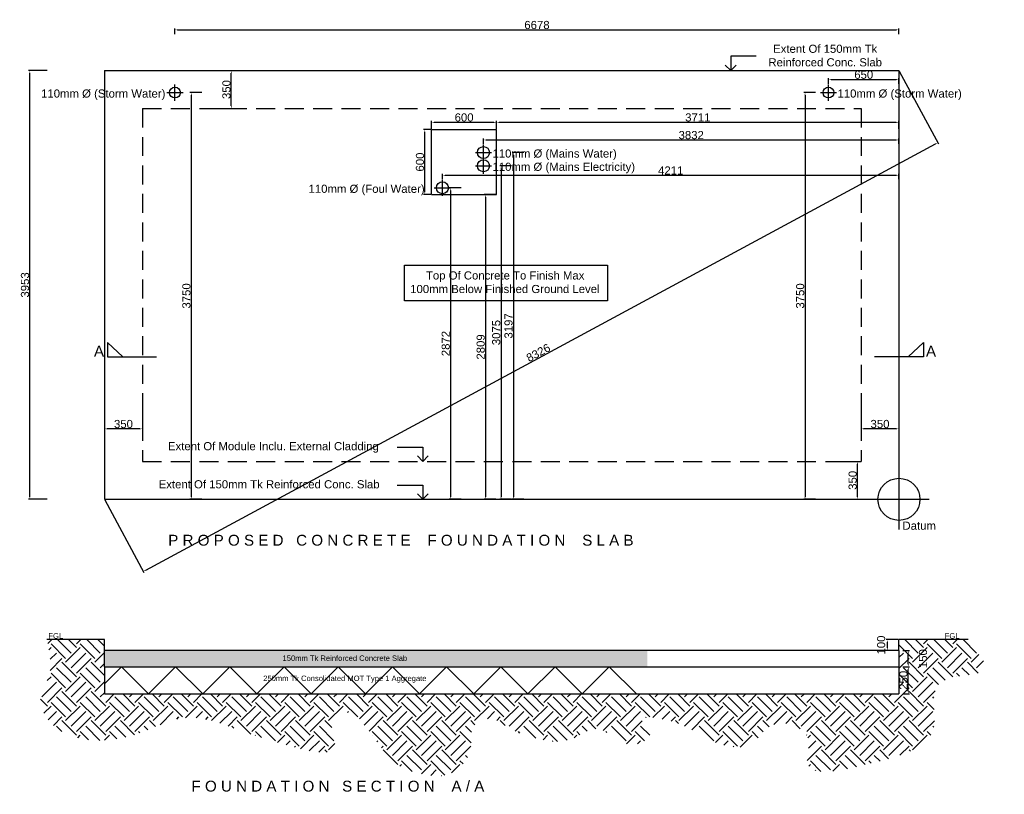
# Model space of a CAD drawing. Extents: x 333785 to 385459, y -97479 to 8502.
# Tile 20 of 89: x 376377 to 385459, y -59583 to -52442. Entities that reach past the tile are written whole.
import ezdxf

# ---------------------------------------------------------------- set-up
doc = ezdxf.new("R2010")
doc.units = 0
doc.header["$LTSCALE"] = 10
doc.linetypes.add('DASHED', pattern=[0.75, 0.5, -0.25])
doc.layers.get('0').update_dxf_attribs({"color": 1, "linetype": 'CONTINUOUS'})
doc.layers.get('DEFPOINTS').update_dxf_attribs({"linetype": 'CONTINUOUS'})
doc.layers.add('A000T600', color=6, linetype='CONTINUOUS')
doc.styles.add('ARIAL', font='arial.ttf', dxfattribs={"height": 75})
doc.styles.add('SWISS', font='swissel.ttf', dxfattribs={"height": 10})
doc.dimstyles.new('AEC-A', dxfattribs={"dimscale": 50, "dimtxt": 28, "dimasz": 2.5, "dimexe": 1.25, "dimexo": 0.625, "dimtad": 1, "dimdec": 1, "dimdsep": 46, "dimtxsty": 'ARIAL', "dimcen": 2.5, "dimadec": 0, "dimazin": 0, "dimtfac": 1, "dimtdec": 0, "dimtmove": 2, "dimatfit": 3, "dimfxl": 1, "dimtolj": 1, "dimtzin": 0, "dimarcsym": 0})

# ---------------------------------------------------------------- blocks, each defined once
blk = doc.blocks.new('*D1022')
at = {"layer": 'A000T600', "color": 6, "linetype": 'Continuous', "lineweight": -2, "transparency": 16777216}
for p, q in [((380176.2, -53448.3), (380176.2, -53375.6)), ((380200.7, -53387.9), (380751.8, -53387.9)), ((380776.2, -53448.3), (380776.2, -53375.6))]:
    blk.add_line(p, q, dxfattribs=at)
at = {"layer": 'A000T600', "color": 6, "transparency": 16777216}
for points in [[(380200.7, -53383.8), (380200.7, -53391.9), (380176.2, -53387.9)], [(380751.8, -53383.8), (380751.8, -53391.9), (380776.2, -53387.9)]]:
    blk.add_solid(points, dxfattribs=at)
at = {"layer": 'DEFPOINTS', "color": 0, "transparency": 16777216}
for p in [(380776.2, -53387.9), (380176.2, -53454.4), (380776.2, -53454.4)]:
    blk.add_point(p, dxfattribs=at)
at = {"layer": 'A000T600', "color": 7, "transparency": 16777216, "insert": (380476.2, -53343.5), "char_height": 75, "attachment_point": 5, "style": 'ARIAL'}
blk.add_mtext('\\A1;600', dxfattribs=at)
blk = doc.blocks.new('*D1023')
at = {"layer": 'A000T600', "color": 6, "linetype": 'Continuous', "lineweight": -2, "transparency": 16777216}
for p, q in [((380170.1, -53454.4), (380101.3, -53454.4)), ((380113.6, -54029.9), (380113.6, -53478.8)), ((380170.1, -54054.4), (380101.3, -54054.4))]:
    blk.add_line(p, q, dxfattribs=at)
at = {"layer": 'A000T600', "color": 6, "transparency": 16777216}
for points in [[(380109.5, -53478.8), (380117.6, -53478.8), (380113.6, -53454.4)], [(380109.5, -54029.9), (380117.6, -54029.9), (380113.6, -54054.4)]]:
    blk.add_solid(points, dxfattribs=at)
at = {"layer": 'DEFPOINTS', "color": 0, "transparency": 16777216}
for p in [(380113.6, -53454.4), (380176.2, -53454.4), (380176.2, -54054.4)]:
    blk.add_point(p, dxfattribs=at)
at = {"layer": 'A000T600', "color": 7, "transparency": 16777216, "insert": (380069.2, -53754.4), "char_height": 75, "attachment_point": 5, "rotation": 90, "style": 'ARIAL'}
blk.add_mtext('\\A1;600', dxfattribs=at)
blk = doc.blocks.new('*D1024')
at = {"layer": 'A000T600', "color": 6, "linetype": 'Continuous', "lineweight": -2, "transparency": 16777216}
for p, q in [((380776.2, -53448.3), (380776.2, -53375.6)), ((380800.7, -53387.9), (384462.8, -53387.9)), ((384487.2, -53448.3), (384487.2, -53375.6))]:
    blk.add_line(p, q, dxfattribs=at)
at = {"layer": 'A000T600', "color": 6, "transparency": 16777216}
for points in [[(380800.7, -53383.8), (380800.7, -53391.9), (380776.2, -53387.9)], [(384462.8, -53383.8), (384462.8, -53391.9), (384487.2, -53387.9)]]:
    blk.add_solid(points, dxfattribs=at)
at = {"layer": 'DEFPOINTS', "color": 0, "transparency": 16777216}
for p in [(384487.2, -53387.9), (380776.2, -53454.4), (384487.2, -53454.4)]:
    blk.add_point(p, dxfattribs=at)
at = {"layer": 'A000T600', "color": 7, "transparency": 16777216, "insert": (382631.7, -53343.4), "char_height": 75, "attachment_point": 5, "style": 'ARIAL'}
blk.add_mtext('\\A1;3711', dxfattribs=at)
blk = doc.blocks.new('*D1025')
at = {"layer": 'A000T600', "color": 6, "linetype": 'Continuous', "lineweight": -2, "transparency": 16777216}
for p, q in [((380770.1, -54054.4), (380661.5, -54054.4)), ((380673.7, -54078.8), (380673.7, -56839.4)), ((380770.1, -56863.9), (380661.5, -56863.9))]:
    blk.add_line(p, q, dxfattribs=at)
at = {"layer": 'A000T600', "color": 6, "transparency": 16777216}
for points in [[(380669.6, -54078.8), (380677.8, -54078.8), (380673.7, -54054.4)], [(380669.6, -56839.4), (380677.8, -56839.4), (380673.7, -56863.9)]]:
    blk.add_solid(points, dxfattribs=at)
at = {"layer": 'DEFPOINTS', "color": 0, "transparency": 16777216}
for p in [(380776.2, -54054.4), (380673.7, -56863.9), (380776.2, -56863.9)]:
    blk.add_point(p, dxfattribs=at)
at = {"layer": 'A000T600', "color": 7, "transparency": 16777216, "insert": (380629.3, -55459.1), "char_height": 75, "attachment_point": 5, "rotation": 90, "style": 'ARIAL'}
blk.add_mtext('\\A1;2809', dxfattribs=at)
blk = doc.blocks.new('*D1026')
at = {"layer": 'A000T600', "color": 6, "linetype": 'Continuous', "lineweight": -2, "transparency": 16777216}
for p, q in [((380447.6, -53991.9), (380339, -53991.9)), ((380351.2, -54016.3), (380351.2, -56839.4)), ((380447.6, -56863.9), (380339, -56863.9))]:
    blk.add_line(p, q, dxfattribs=at)
at = {"layer": 'A000T600', "color": 6, "transparency": 16777216}
for points in [[(380347.1, -54016.3), (380355.3, -54016.3), (380351.2, -53991.9)], [(380347.1, -56839.4), (380355.3, -56839.4), (380351.2, -56863.9)]]:
    blk.add_solid(points, dxfattribs=at)
at = {"layer": 'DEFPOINTS', "color": 0, "transparency": 16777216}
for p in [(380453.7, -53991.9), (380351.2, -56863.9), (380453.7, -56863.9)]:
    blk.add_point(p, dxfattribs=at)
at = {"layer": 'A000T600', "color": 7, "transparency": 16777216, "insert": (380306.8, -55427.9), "char_height": 75, "attachment_point": 5, "rotation": 90, "style": 'ARIAL'}
blk.add_mtext('\\A1;2872', dxfattribs=at)
blk = doc.blocks.new('*D1027')
at = {"layer": 'A000T600', "color": 6, "linetype": 'Continuous', "lineweight": -2, "transparency": 16777216}
for p, q in [((380913.5, -53789.1), (380804.9, -53789.1)), ((380817.1, -53813.5), (380817.1, -56839.4)), ((380913.5, -56863.9), (380804.9, -56863.9))]:
    blk.add_line(p, q, dxfattribs=at)
at = {"layer": 'A000T600', "color": 6, "transparency": 16777216}
for points in [[(380813, -53813.5), (380821.2, -53813.5), (380817.1, -53789.1)], [(380813, -56839.4), (380821.2, -56839.4), (380817.1, -56863.9)]]:
    blk.add_solid(points, dxfattribs=at)
at = {"layer": 'DEFPOINTS', "color": 0, "transparency": 16777216}
for p in [(380919.6, -53789.1), (380817.1, -56863.9), (380919.6, -56863.9)]:
    blk.add_point(p, dxfattribs=at)
at = {"layer": 'A000T600', "color": 7, "transparency": 16777216, "insert": (380772.7, -55326.5), "char_height": 75, "attachment_point": 5, "rotation": 90, "style": 'ARIAL'}
blk.add_mtext('\\A1;3075', dxfattribs=at)
blk = doc.blocks.new('*D1029')
at = {"layer": 'A000T600', "color": 6, "linetype": 'Continuous', "lineweight": -2, "transparency": 16777216}
for p, q in [((381027, -53666.6), (380918.4, -53666.6)), ((380930.6, -53691.1), (380930.6, -56839.4)), ((381027, -56863.9), (380918.4, -56863.9))]:
    blk.add_line(p, q, dxfattribs=at)
at = {"layer": 'A000T600', "color": 6, "transparency": 16777216}
for points in [[(380926.5, -53691.1), (380934.7, -53691.1), (380930.6, -53666.6)], [(380926.5, -56839.4), (380934.7, -56839.4), (380930.6, -56863.9)]]:
    blk.add_solid(points, dxfattribs=at)
at = {"layer": 'DEFPOINTS', "color": 0, "transparency": 16777216}
for p in [(381033.1, -53666.6), (380930.6, -56863.9), (381033.1, -56863.9)]:
    blk.add_point(p, dxfattribs=at)
at = {"layer": 'A000T600', "color": 7, "transparency": 16777216, "insert": (380886.2, -55265.3), "char_height": 75, "attachment_point": 5, "rotation": 90, "style": 'ARIAL'}
blk.add_mtext('\\A1;3197', dxfattribs=at)
blk = doc.blocks.new('*D1030')
at = {"layer": 'A000T600', "color": 6, "linetype": 'Continuous', "lineweight": -2, "transparency": 16777216}
for p, q in [((378055.6, -53113.7), (377947, -53113.7)), ((377959.2, -53138.1), (377959.2, -56839.4)), ((378055.6, -56863.9), (377947, -56863.9))]:
    blk.add_line(p, q, dxfattribs=at)
at = {"layer": 'A000T600', "color": 6, "transparency": 16777216}
for points in [[(377955.2, -53138.1), (377963.3, -53138.1), (377959.2, -53113.7)], [(377955.2, -56839.4), (377963.3, -56839.4), (377959.2, -56863.9)]]:
    blk.add_solid(points, dxfattribs=at)
at = {"layer": 'DEFPOINTS', "color": 0, "transparency": 16777216}
for p in [(378061.8, -53113.7), (377959.2, -56863.9), (378061.8, -56863.9)]:
    blk.add_point(p, dxfattribs=at)
at = {"layer": 'A000T600', "color": 7, "transparency": 16777216, "insert": (377914.8, -54988.8), "char_height": 75, "attachment_point": 5, "rotation": 90, "style": 'ARIAL'}
blk.add_mtext('\\A1;3750', dxfattribs=at)
blk = doc.blocks.new('*D1031')
at = {"layer": 'A000T600', "color": 6, "linetype": 'Continuous', "lineweight": -2, "transparency": 16777216}
for p, q in [((383717.2, -53113.7), (383608.5, -53113.7)), ((383620.8, -53138.1), (383620.8, -56839.4)), ((383717.2, -56863.9), (383608.5, -56863.9))]:
    blk.add_line(p, q, dxfattribs=at)
at = {"layer": 'A000T600', "color": 6, "transparency": 16777216}
for points in [[(383616.7, -53138.1), (383624.8, -53138.1), (383620.8, -53113.7)], [(383616.7, -56839.4), (383624.8, -56839.4), (383620.8, -56863.9)]]:
    blk.add_solid(points, dxfattribs=at)
at = {"layer": 'DEFPOINTS', "color": 0, "transparency": 16777216}
for p in [(383723.3, -53113.7), (383620.8, -56863.9), (383723.3, -56863.9)]:
    blk.add_point(p, dxfattribs=at)
at = {"layer": 'A000T600', "color": 7, "transparency": 16777216, "insert": (383576.3, -54988.8), "char_height": 75, "attachment_point": 5, "rotation": 90, "style": 'ARIAL'}
blk.add_mtext('\\A1;3750', dxfattribs=at)
blk = doc.blocks.new('*D1032')
at = {"layer": 'A000T600', "color": 6, "linetype": 'Continuous', "lineweight": -2, "transparency": 16777216}
for p, q in [((383837.2, -53032.6), (383837.2, -52981.7)), ((383861.7, -52993.9), (384462.8, -52993.9)), ((384487.2, -53032.6), (384487.2, -52981.7))]:
    blk.add_line(p, q, dxfattribs=at)
at = {"layer": 'A000T600', "color": 6, "transparency": 16777216}
for points in [[(383861.7, -52989.8), (383861.7, -52997.9), (383837.2, -52993.9)], [(384462.8, -52989.8), (384462.8, -52997.9), (384487.2, -52993.9)]]:
    blk.add_solid(points, dxfattribs=at)
at = {"layer": 'DEFPOINTS', "color": 0, "transparency": 16777216}
for p in [(384487.2, -52993.9), (383837.2, -53038.7), (384487.2, -53038.7)]:
    blk.add_point(p, dxfattribs=at)
at = {"layer": 'A000T600', "color": 7, "transparency": 16777216, "insert": (384162.2, -52949.5), "char_height": 75, "attachment_point": 5, "style": 'ARIAL'}
blk.add_mtext('\\A1;650', dxfattribs=at)
blk = doc.blocks.new('*D1033')
at = {"layer": 'A000T600', "color": 6, "linetype": 'Continuous', "lineweight": -2, "transparency": 16777216}
for p, q in [((377809.2, -52574.2), (377809.2, -52523.3)), ((377833.7, -52535.5), (384462.8, -52535.5)), ((384487.2, -52574.2), (384487.2, -52523.3))]:
    blk.add_line(p, q, dxfattribs=at)
at = {"layer": 'A000T600', "color": 6, "transparency": 16777216}
for points in [[(377833.7, -52531.4), (377833.7, -52539.6), (377809.2, -52535.5)], [(384462.8, -52531.4), (384462.8, -52539.6), (384487.2, -52535.5)]]:
    blk.add_solid(points, dxfattribs=at)
at = {"layer": 'DEFPOINTS', "color": 0, "transparency": 16777216}
for p in [(377809.2, -52580.3), (384487.2, -52535.5), (384487.2, -52580.3)]:
    blk.add_point(p, dxfattribs=at)
at = {"layer": 'A000T600', "color": 7, "transparency": 16777216, "insert": (381148.2, -52491.1), "char_height": 75, "attachment_point": 5, "style": 'ARIAL'}
blk.add_mtext('\\A1;6678', dxfattribs=at)
blk = doc.blocks.new('*D1034')
at = {"layer": 'A000T600', "color": 6, "linetype": 'Continuous', "lineweight": -2, "transparency": 16777216}
for p, q in [((380654.8, -53585.5), (380654.8, -53538.4)), ((380679.2, -53550.6), (384462.8, -53550.6)), ((384487.2, -53585.5), (384487.2, -53538.4))]:
    blk.add_line(p, q, dxfattribs=at)
at = {"layer": 'A000T600', "color": 6, "transparency": 16777216}
for points in [[(380679.2, -53546.5), (380679.2, -53554.7), (380654.8, -53550.6)], [(384462.8, -53546.5), (384462.8, -53554.7), (384487.2, -53550.6)]]:
    blk.add_solid(points, dxfattribs=at)
at = {"layer": 'DEFPOINTS', "color": 0, "transparency": 16777216}
for p in [(384487.2, -53550.6), (380654.8, -53591.6), (384487.2, -53591.6)]:
    blk.add_point(p, dxfattribs=at)
at = {"layer": 'A000T600', "color": 7, "transparency": 16777216, "insert": (382571, -53506.2), "char_height": 75, "attachment_point": 5, "style": 'ARIAL'}
blk.add_mtext('\\A1;3832', dxfattribs=at)
blk = doc.blocks.new('*D1035')
at = {"layer": 'A000T600', "color": 6, "linetype": 'Continuous', "lineweight": -2, "transparency": 16777216}
for p, q in [((380276.2, -53910.8), (380276.2, -53863.6)), ((380300.6, -53875.8), (384462.8, -53875.8)), ((384487.2, -53910.8), (384487.2, -53863.6))]:
    blk.add_line(p, q, dxfattribs=at)
at = {"layer": 'A000T600', "color": 6, "transparency": 16777216}
for points in [[(380300.6, -53871.8), (380300.6, -53879.9), (380276.2, -53875.8)], [(384462.8, -53871.8), (384462.8, -53879.9), (384487.2, -53875.8)]]:
    blk.add_solid(points, dxfattribs=at)
at = {"layer": 'DEFPOINTS', "color": 0, "transparency": 16777216}
for p in [(380276.2, -53916.9), (384487.2, -53875.8), (384487.2, -53916.9)]:
    blk.add_point(p, dxfattribs=at)
at = {"layer": 'A000T600', "color": 7, "transparency": 16777216, "insert": (382381.7, -53832.1), "char_height": 75, "attachment_point": 5, "style": 'ARIAL'}
blk.add_mtext('\\A1;4211', dxfattribs=at)
blk = doc.blocks.new('*D1046')
at = {"layer": 'A000T600', "color": 6, "linetype": 'Continuous', "lineweight": -2, "transparency": 16777216}
for p, q in [((384521.6, -58407.5), (384585.4, -58407.5)), ((384573.1, -58633.1), (384573.1, -58432)), ((384521.6, -58657.5), (384585.4, -58657.5))]:
    blk.add_line(p, q, dxfattribs=at)
at = {"layer": 'A000T600', "color": 6, "transparency": 16777216}
for points in [[(384569.1, -58432), (384577.2, -58432), (384573.1, -58407.5)], [(384569.1, -58633.1), (384577.2, -58633.1), (384573.1, -58657.5)]]:
    blk.add_solid(points, dxfattribs=at)
at = {"layer": 'DEFPOINTS', "color": 0, "transparency": 16777216}
for p in [(384515.5, -58407.5), (384573.1, -58407.5), (384515.5, -58657.5)]:
    blk.add_point(p, dxfattribs=at)
at = {"layer": 'A000T600', "color": 7, "transparency": 16777216, "insert": (384528.7, -58532.5), "char_height": 75, "attachment_point": 5, "rotation": 90, "style": 'ARIAL'}
blk.add_mtext('\\A1;250', dxfattribs=at)
blk = doc.blocks.new('*D1047')
at = {"layer": 'A000T600', "color": 6, "linetype": 'Continuous', "lineweight": -2, "transparency": 16777216}
for p, q in [((384521.6, -58257.5), (384585.4, -58257.5)), ((384573.1, -58383.1), (384573.1, -58282)), ((384521.6, -58407.5), (384585.4, -58407.5))]:
    blk.add_line(p, q, dxfattribs=at)
at = {"layer": 'A000T600', "color": 6, "transparency": 16777216}
for points in [[(384569.1, -58282), (384577.2, -58282), (384573.1, -58257.5)], [(384569.1, -58383.1), (384577.2, -58383.1), (384573.1, -58407.5)]]:
    blk.add_solid(points, dxfattribs=at)
at = {"layer": 'DEFPOINTS', "color": 0, "transparency": 16777216}
for p in [(384515.5, -58257.5), (384573.1, -58257.5), (384515.5, -58407.5)]:
    blk.add_point(p, dxfattribs=at)
at = {"layer": 'A000T600', "color": 7, "transparency": 16777216, "insert": (384709.4, -58332.5), "char_height": 75, "attachment_point": 5, "rotation": 90, "style": 'ARIAL'}
blk.add_mtext('\\A1;150', dxfattribs=at)
blk = doc.blocks.new('*D1048')
at = {"layer": 'A000T600', "color": 6, "linetype": 'Continuous', "lineweight": -2, "transparency": 16777216}
for p, q in [((384481.1, -58157.5), (384370.6, -58157.5)), ((384382.8, -58233.1), (384382.8, -58182)), ((384481.1, -58257.5), (384370.6, -58257.5))]:
    blk.add_line(p, q, dxfattribs=at)
at = {"layer": 'A000T600', "color": 6, "transparency": 16777216}
for points in [[(384378.7, -58182), (384386.9, -58182), (384382.8, -58157.5)], [(384378.7, -58233.1), (384386.9, -58233.1), (384382.8, -58257.5)]]:
    blk.add_solid(points, dxfattribs=at)
at = {"layer": 'DEFPOINTS', "color": 0, "transparency": 16777216}
for p in [(384382.8, -58157.5), (384487.2, -58157.5), (384487.2, -58257.5)]:
    blk.add_point(p, dxfattribs=at)
at = {"layer": 'A000T600', "color": 7, "transparency": 16777216, "insert": (384323.1, -58207.5), "char_height": 75, "attachment_point": 5, "rotation": 90, "style": 'ARIAL'}
blk.add_mtext('\\A1;100', dxfattribs=at)
blk = doc.blocks.new('*D1053')
at = {"layer": 'A000T600', "color": 6, "linetype": 'Continuous', "lineweight": -2, "transparency": 16777216}
for p, q in [((377159.2, -55954.1), (377159.2, -56226.4)), ((377509.2, -55954.1), (377509.2, -56226.4)), ((377484.8, -56214.2), (377183.7, -56214.2))]:
    blk.add_line(p, q, dxfattribs=at)
at = {"layer": 'A000T600', "color": 6, "transparency": 16777216}
for points in [[(377183.7, -56210.1), (377183.7, -56218.3), (377159.2, -56214.2)], [(377484.8, -56210.1), (377484.8, -56218.3), (377509.2, -56214.2)]]:
    blk.add_solid(points, dxfattribs=at)
at = {"layer": 'DEFPOINTS', "color": 0, "transparency": 16777216}
for p in [(377159.2, -55948), (377509.2, -55948), (377159.2, -56214.2)]:
    blk.add_point(p, dxfattribs=at)
at = {"layer": 'A000T600', "color": 7, "transparency": 16777216, "insert": (377334.2, -56169.8), "char_height": 75, "attachment_point": 5, "style": 'ARIAL'}
blk.add_mtext('\\A1;350', dxfattribs=at)
blk = doc.blocks.new('*D1054')
at = {"layer": 'A000T600', "color": 6, "linetype": 'Continuous', "lineweight": -2, "transparency": 16777216}
for p, q in [((384137.2, -55954.1), (384137.2, -56226.4)), ((384487.2, -55954.1), (384487.2, -56226.4)), ((384462.8, -56214.2), (384161.7, -56214.2))]:
    blk.add_line(p, q, dxfattribs=at)
at = {"layer": 'A000T600', "color": 6, "transparency": 16777216}
for points in [[(384161.7, -56210.1), (384161.7, -56218.3), (384137.2, -56214.2)], [(384462.8, -56210.1), (384462.8, -56218.3), (384487.2, -56214.2)]]:
    blk.add_solid(points, dxfattribs=at)
at = {"layer": 'DEFPOINTS', "color": 0, "transparency": 16777216}
for p in [(384137.2, -55948), (384487.2, -55948), (384137.2, -56214.2)]:
    blk.add_point(p, dxfattribs=at)
at = {"layer": 'A000T600', "color": 7, "transparency": 16777216, "insert": (384312.2, -56169.8), "char_height": 75, "attachment_point": 5, "style": 'ARIAL'}
blk.add_mtext('\\A1;350', dxfattribs=at)
blk = doc.blocks.new('*D1055')
at = {"layer": 'A000T600', "color": 6, "linetype": 'Continuous', "lineweight": -2, "transparency": 16777216}
for p, q in [((378096.6, -52910.9), (378340.8, -52910.9)), ((378328.6, -53236.4), (378328.6, -52935.3)), ((378096.6, -53260.9), (378340.8, -53260.9))]:
    blk.add_line(p, q, dxfattribs=at)
at = {"layer": 'A000T600', "color": 6, "transparency": 16777216}
for points in [[(378324.5, -52935.3), (378332.7, -52935.3), (378328.6, -52910.9)], [(378324.5, -53236.4), (378332.7, -53236.4), (378328.6, -53260.9)]]:
    blk.add_solid(points, dxfattribs=at)
at = {"layer": 'DEFPOINTS', "color": 0, "transparency": 16777216}
for p in [(378090.5, -52910.9), (378328.6, -52910.9), (378090.5, -53260.9)]:
    blk.add_point(p, dxfattribs=at)
at = {"layer": 'A000T600', "color": 7, "transparency": 16777216, "insert": (378284.2, -53085.9), "char_height": 75, "attachment_point": 5, "rotation": 90, "style": 'ARIAL'}
blk.add_mtext('\\A1;350', dxfattribs=at)
blk = doc.blocks.new('*D1056')
at = {"layer": 'A000T600', "color": 6, "linetype": 'Continuous', "lineweight": -2, "transparency": 16777216}
for p, q in [((383872.7, -56513.9), (384116.9, -56513.9)), ((384104.6, -56839.4), (384104.6, -56538.3)), ((383872.7, -56863.9), (384116.9, -56863.9))]:
    blk.add_line(p, q, dxfattribs=at)
at = {"layer": 'A000T600', "color": 6, "transparency": 16777216}
for points in [[(384100.6, -56538.3), (384108.7, -56538.3), (384104.6, -56513.9)], [(384100.6, -56839.4), (384108.7, -56839.4), (384104.6, -56863.9)]]:
    blk.add_solid(points, dxfattribs=at)
at = {"layer": 'DEFPOINTS', "color": 0, "transparency": 16777216}
for p in [(383866.5, -56513.9), (384104.6, -56513.9), (383866.5, -56863.9)]:
    blk.add_point(p, dxfattribs=at)
at = {"layer": 'A000T600', "color": 7, "transparency": 16777216, "insert": (384060.2, -56688.9), "char_height": 75, "attachment_point": 5, "rotation": 90, "style": 'ARIAL'}
blk.add_mtext('\\A1;350', dxfattribs=at)
blk = doc.blocks.new('*D1057')
at = {"layer": 'A000T600', "color": 6, "linetype": 'Continuous', "lineweight": -2, "transparency": 16777216}
for p, q in [((376629.5, -52910.9), (376458.3, -52910.9)), ((376470.6, -56839.4), (376470.6, -52935.3)), ((376629.5, -56863.9), (376458.3, -56863.9))]:
    blk.add_line(p, q, dxfattribs=at)
at = {"layer": 'A000T600', "color": 6, "transparency": 16777216}
for points in [[(376466.5, -52935.3), (376474.6, -52935.3), (376470.6, -52910.9)], [(376466.5, -56839.4), (376474.6, -56839.4), (376470.6, -56863.9)]]:
    blk.add_solid(points, dxfattribs=at)
at = {"layer": 'DEFPOINTS', "color": 0, "transparency": 16777216}
for p in [(376470.6, -52910.9), (376635.6, -52910.9), (376635.6, -56863.9)]:
    blk.add_point(p, dxfattribs=at)
at = {"layer": 'A000T600', "color": 7, "transparency": 16777216, "insert": (376426.1, -54887.4), "char_height": 75, "attachment_point": 5, "rotation": 90, "style": 'ARIAL'}
blk.add_mtext('\\A1;3953', dxfattribs=at)
blk = doc.blocks.new('*D1058')
at = {"layer": 'A000T600', "color": 6, "linetype": 'Continuous', "lineweight": -2, "transparency": 16777216}
for p, q in [((384490.1, -52916.3), (384851.4, -53586)), ((377539.1, -57516.6), (384824.1, -53586.8)), ((377162.1, -56869.3), (377523.4, -57539))]:
    blk.add_line(p, q, dxfattribs=at)
at = {"layer": 'A000T600', "color": 6, "transparency": 16777216}
for points in [[(384822.2, -53583.3), (384826, -53590.4), (384845.6, -53575.2)], [(377537.2, -57513), (377541.1, -57520.2), (377517.6, -57528.2)]]:
    blk.add_solid(points, dxfattribs=at)
at = {"layer": 'DEFPOINTS', "color": 0, "transparency": 16777216}
for p in [(384487.2, -52910.9), (384845.6, -53575.2), (377159.2, -56863.9)]:
    blk.add_point(p, dxfattribs=at)
at = {"layer": 'A000T600', "color": 7, "transparency": 16777216, "insert": (381160.5, -55512.6), "char_height": 75, "attachment_point": 5, "rotation": 28.3441, "style": 'ARIAL'}
blk.add_mtext('\\A1;8326', dxfattribs=at)

msp = doc.modelspace()

# ---------------------------------------------------------------- hatches: boundary and pattern name
at = {"layer": 'A000T600', "transparency": 33554559}
h = msp.add_hatch(dxfattribs=at)
h.set_pattern_fill('EARTH', color=251, scale=30, angle=405)
h.set_pattern_definition([(45, (808.33, 5921.58), (6e-14, 269.40768), [190.5, -190.5]), (45, (757.81, 5972.1), (6e-14, 269.40768), [190.5, -190.5]), (45, (707.3, 6022.6), (6e-14, 269.40768), [190.5, -190.5]), (135, (707.3, 6056.28), (-269.40768, 6e-14), [190.5, -190.5]), (135, (757.81, 6106.8), (-269.40768, 6e-14), [190.5, -190.5]), (135, (808.33, 6157.31), (-269.40768, 6e-14), [190.5, -190.5])])
edge = h.paths.add_edge_path()
edge.add_spline(control_points=[(376626.9, -58157.5), (376652.7, -58272.2), (376696.6, -58467), (376510.4, -58729.4), (376685.9, -58983.2), (377026.6, -59119.3), (377460.9, -59062.7), (377921, -58798.1), (378416.4, -59006.9), (378780.9, -59112.3), (379348.2, -59273.1), (379261.3, -59003.2), (379234.1, -58860.4), (379442.1, -58787.4), (379543.1, -58931.1), (379686.1, -59108.4), (379811.2, -59312.1), (380094, -59406.3), (380386.6, -59446), (380566.7, -59182.1), (380526.5, -58990.3), (380622.8, -58888.7), (380755.6, -58875.6), (380899.2, -58991.1), (381133.9, -59071.4), (381438.5, -59134.1), (381719.3, -58896.4), (381919.6, -59145.3), (382109.7, -59120.5), (382230.5, -59022.3), (381978.7, -58810.7), (382473.7, -58914.1), (382706.5, -59083.7), (383115.2, -59244.4), (383295.7, -58856.4), (383723.6, -58987.9), (383540.2, -59469.5), (384332.7, -59276.4), (384919.4, -59114.1), (384712.3, -58444.8), (385458.8, -58523.1), (385203.9, -58266.2), (385096.2, -58157.5)], knot_values=[0, 0, 0, 0, 337.874081, 574.519, 855.66028, 1102.075521, 1668.140112, 2095.397967, 2629.815037, 3080.301335, 3510.805551, 3697.50754, 3753.575166, 3928.771365, 4127.640922, 4225.725407, 4627.635716, 4784.258184, 5115.625597, 5419.818761, 5570.40207, 5658.912257, 5806.671126, 5919.996775, 6196.738442, 6553.262321, 6797.167406, 7112.139491, 7265.980137, 7354.490324, 7489.691575, 7869.839717, 8026.079701, 8534.436718, 8769.725943, 9128.854072, 9333.867443, 9953.37428, 10610.150807, 10983.142238, 11432.697339, 11761.810759, 11761.810759, 11761.810759, 11761.810759], degree=3, periodic=0)
edge.add_line((385096.2, -58157.5), (384487.2, -58157.5))
edge.add_line((384487.2, -58157.5), (384487.2, -58257.5))
edge.add_line((384487.2, -58257.5), (384487.2, -58407.5))
edge.add_line((384487.2, -58407.5), (384487.2, -58657.5))
edge.add_line((384487.2, -58657.5), (377159.2, -58657.5))
edge.add_line((377159.2, -58657.5), (377159.2, -58407.5))
edge.add_line((377159.2, -58407.5), (377159.2, -58257.5))
edge.add_line((377159.2, -58257.5), (377159.2, -58157.5))
edge.add_line((377159.2, -58157.5), (376626.9, -58157.5))
at = {"layer": 'A000T600'}
h = msp.add_hatch(dxfattribs=at)
h.set_pattern_fill('AR-CONC', color=8, angle=360)
h.set_pattern_definition([(50, (81929.26, 25446.38), (182.18467, -15.939086), [19.05, -209.55]), (355, (81929.26, 25446.38), (-35.24342, 191.05685), [15.24, -167.64058]), (100.451445, (81944.44, 25445.05), (146.94125, 175.11775), [16.19001, -178.09024]), (46.1842, (81929.26, 25497.18), (271.07904, -42.04233), [28.575, -314.325]), (96.63556, (81951.85, 25493.67), (237.40413, 247.42612), [24.28502, -267.1356]), (351.18415, (81929.26, 25497.18), (237.40413, 247.42612), [22.85997, -251.45973]), (21, (81954.66, 25484.48), (151.61439, -102.2652), [19.05, -209.55]), (326, (81954.66, 25484.48), (61.80203, 184.18797), [15.24, -167.64]), (71.451445, (81967.3, 25475.95), (213.41642, 81.92277), [16.19001, -178.08994]), (37.5, (81929.26, 25446.375), (3.088603, 84.555039), [0, -165.608, 0, -170.18, 0, -168.275]), (7.5, (81929.26, 25446.375), (66.819663, 100.180575), [0, -97.028, 0, -161.798, 0, -64.135]), (327.5, (81872.62, 25446.375), (135.590595, -5.728744), [0, -63.5, 0, -198.12, 0, -262.89]), (317.5, (81847.22, 25446.38), (148.12918, 25.42649), [0, -82.55, 0, -131.572, 0, -186.69])])
h.paths.add_polyline_path([(382165.2, -58257.5), (382165.2, -58407.5), (377159.2, -58407.5), (377159.2, -58257.5)])

# ---------------------------------------------------------------- linework, layer by layer
at = {"layer": 'A000T600', "color": 6}
for p, q in [((382935.4, -52779.5), (382935.4, -52910.9)), ((383171.1, -52779.5), (382935.4, -52779.5)), ((379859.9, -56382.5), (380095.6, -56382.5)), ((380095.6, -56382.5), (380095.6, -56513.9)), ((379859.9, -56732.5), (380095.6, -56732.5)), ((380095.6, -56732.5), (380095.6, -56863.9)), ((384487.2, -56863.9), (384764.4, -56863.9)), ((384487.2, -56863.9), (384487.2, -57141))]:
    msp.add_line(p, q, dxfattribs=at)
at = {"layer": 'A000T600', "color": 44}
for p, q in [((377159.2, -52910.9), (384487.2, -52910.9)), ((377159.2, -52910.9), (377159.2, -56863.9)), ((384487.2, -52910.9), (384487.2, -56863.9)), ((377159.2, -56863.9), (384487.2, -56863.9)), ((377159.2, -58157.5), (376626.9, -58157.5)), ((377159.2, -58257.5), (377159.2, -58157.5)), ((385126.7, -58157.5), (384487.2, -58157.5)), ((384487.2, -58257.5), (384487.2, -58157.5))]:
    msp.add_line(p, q, dxfattribs=at)
at = {"layer": 'A000T600', "color": 2}
for p, q in [((382935.4, -52910.9), (382885.4, -52860.9)), ((382935.4, -52910.9), (382985.4, -52860.9)), ((377187.3, -55417.3), (377187.3, -55550.5)), ((377187.3, -55417.3), (377328.4, -55550.5)), ((384712.5, -55417.3), (384571.4, -55550.5)), ((384712.5, -55417.3), (384712.5, -55550.5)), ((377187.3, -55550.5), (377637.8, -55550.5)), ((384712.5, -55550.5), (384262, -55550.5)), ((380095.6, -56513.9), (380045.6, -56463.9)), ((380095.6, -56513.9), (380145.6, -56463.9)), ((380095.6, -56863.9), (380045.6, -56813.9)), ((380095.6, -56863.9), (380145.6, -56813.9)), ((377159.2, -58407.5), (384487.2, -58407.5)), ((377159.2, -58407.5), (377159.2, -58657.5)), ((384487.2, -58407.5), (384487.2, -58657.5)), ((377159.2, -58657.5), (384487.2, -58657.5))]:
    msp.add_line(p, q, dxfattribs=at)
at = {"layer": 'A000T600', "color": 8}
for p, q in [((377734.2, -53113.7), (377884.2, -53113.7)), ((377809.2, -53188.7), (377809.2, -53038.7)), ((383762.2, -53113.7), (383912.2, -53113.7)), ((383837.2, -53188.7), (383837.2, -53038.7)), ((380579.8, -53666.6), (380729.8, -53666.6)), ((380654.8, -53741.6), (380654.8, -53591.6)), ((380654.8, -53864.1), (380654.8, -53714.1)), ((380579.8, -53789.1), (380729.8, -53789.1)), ((380276.2, -54066.9), (380276.2, -53916.9)), ((380201.2, -53991.9), (380351.2, -53991.9)), ((377159.2, -58563.5), (377315.2, -58407.5)), ((377565.2, -58657.5), (377315.2, -58407.5)), ((377565.2, -58657.5), (377815.2, -58407.5)), ((378065.2, -58657.5), (377815.2, -58407.5)), ((378065.2, -58657.5), (378315.2, -58407.5)), ((378565.2, -58657.5), (378315.2, -58407.5)), ((378565.2, -58657.5), (378815.2, -58407.5)), ((379065.2, -58657.5), (378815.2, -58407.5)), ((379065.2, -58657.5), (379315.2, -58407.5)), ((379565.2, -58657.5), (379315.2, -58407.5)), ((379565.2, -58657.5), (379815.2, -58407.5)), ((380065.2, -58657.5), (379815.2, -58407.5)), ((380065.2, -58657.5), (380315.2, -58407.5)), ((380565.2, -58657.5), (380315.2, -58407.5)), ((380565.2, -58657.5), (380815.2, -58407.5)), ((381065.2, -58657.5), (380815.2, -58407.5)), ((381065.2, -58657.5), (381315.2, -58407.5)), ((381565.2, -58657.5), (381315.2, -58407.5)), ((381565.2, -58657.5), (381815.2, -58407.5)), ((382065.2, -58657.5), (381815.2, -58407.5))]:
    msp.add_line(p, q, dxfattribs=at)
at = {"layer": 'A000T600', "color": 7, "linetype": 'DASHED', "ltscale": 35}
for p, q in [((377509.2, -53260.9), (377509.2, -56513.9)), ((377509.2, -53260.9), (384137.2, -53260.9)), ((384137.2, -53260.9), (384137.2, -56513.9)), ((377509.2, -56513.9), (384137.2, -56513.9))]:
    msp.add_line(p, q, dxfattribs=at)
at = {"layer": 'A000T600', "color": 7}
for p, q in [((380176.2, -54054.4), (380176.2, -53454.4)), ((380176.2, -53454.4), (380776.2, -53454.4)), ((380776.2, -54054.4), (380776.2, -53454.4)), ((380176.2, -54054.4), (380776.2, -54054.4)), ((377159.2, -58407.5), (377159.2, -58257.5)), ((384487.2, -58257.5), (377159.2, -58257.5)), ((384487.2, -58257.5), (384487.2, -58407.5))]:
    msp.add_line(p, q, dxfattribs=at)
at = {"layer": 'A000T600', "color": 10}
msp.add_lwpolyline([(379926.2, -54706.2), (381799.7, -54706.2), (381799.7, -55033.4), (379926.2, -55033.4)], close=True, dxfattribs=at)
at = {"layer": 'A000T600', "color": 2}
for centre, radius in [((377809.2, -53113.7), 50), ((383837.2, -53113.7), 50), ((380654.8, -53666.6), 55), ((380654.8, -53789.1), 55), ((380276.2, -53991.9), 55), ((384487.2, -56863.9), 193.9)]:
    msp.add_circle(centre, radius, dxfattribs=at)

# ---------------------------------------------------------------- texts
at = {"color": 7, "ltscale": 2.25, "attachment_point": 5, "style": 'SWISS'}
for s, insert, char_height in [('\\A1;Extent Of 150mm Tk \\PReinforced Conc. Slab', (383806.9, -52772.8), 75), ('\\A1;Extent Of Module Inclu. External Cladding', (378716.9, -56385.1), 75), ('\\A1;Extent Of 150mm Tk Reinforced Conc. Slab', (378677.7, -56725.8), 75), ('\\A1;Datum', (384673.8, -57107.4), 75), ('\\A1;P R O P O S E D   C O N C R E T E    F O U N D A T I O N    S L A B ', (379893.1, -57241.7), 100), ('\\A1;FGL', (376709.6, -58123.2), 50), ('\\A1;FGL', (384977.3, -58123.2), 50), ('\\A1;150mm Tk Reinforced Concrete Slab', (379376.3, -58328.8), 50), ('\\A1;250mm Tk Consolidated MOT Type 1 Aggregate', (379376.3, -58521.6), 50), ('\\A1;F O U N D A T I O N   S E C T I O N    A / A', (379312.1, -59509.1), 100)]:
    msp.add_mtext(s, dxfattribs=dict(at, insert=insert, char_height=char_height))
at = {"layer": 'A000T600', "color": 7, "char_height": 75, "attachment_point": 1, "style": 'ARIAL'}
for s, insert in [('110mm %%C (Storm Water)', (376574.1, -53084.9)), ('110mm %%C (Storm Water)', (383920, -53084.9)), ('110mm %%C (Mains Water)', (380737.5, -53637.9)), ('110mm %%C (Mains Electricity)', (380737.5, -53760.3)), ('110mm %%C (Foul Water)', (379041, -53963.1)), ('     Top Of Concrete To Finish Max \\P100mm Below Finished Ground Level', (379978.7, -54762.2))]:
    msp.add_mtext_dynamic_manual_height_columns(s, width=1997.909, gutter_width=375, heights=[0], dxfattribs=dict(at, insert=insert))
at = {"layer": 'A000T600', "color": 7, "extrusion": (0, 0, -1), "char_height": 100, "attachment_point": 1, "text_direction": (-1, 0, 0), "style": 'ARIAL'}
for insert in [(377155.4, -55447.9), (384829.5, -55447.9)]:
    msp.add_mtext_dynamic_manual_height_columns('A', width=1997.909, gutter_width=375, heights=[0], dxfattribs=dict(at, insert=insert))

# ---------------------------------------------------------------- dimensions: what is measured, and where the dimension line sits
at = {"layer": 'A000T600', "color": 3}
for base, p1, p2, picture, middle in [((384487.2, -52535.5), (377809.2, -52580.3), (384487.2, -52580.3), '*D1033', (381148.2, -52491.1)), ((384487.2, -52993.9), (383837.2, -53038.7), (384487.2, -53038.7), '*D1032', (384162.2, -52949.5)), ((380776.2, -53387.9), (380176.2, -53454.4), (380776.2, -53454.4), '*D1022', (380476.2, -53343.5)), ((384487.2, -53387.9), (380776.2, -53454.4), (384487.2, -53454.4), '*D1024', (382631.7, -53343.4)), ((384487.2, -53550.6), (380654.8, -53591.6), (384487.2, -53591.6), '*D1034', (382571, -53506.2)), ((384487.2, -53875.8), (380276.2, -53916.9), (384487.2, -53916.9), '*D1035', (382381.7, -53832.1)), ((377159.2, -56214.2), (377509.2, -55948), (377159.2, -55948), '*D1053', (377334.2, -56169.8)), ((384137.2, -56214.2), (384487.2, -55948), (384137.2, -55948), '*D1054', (384312.2, -56169.8))]:
    dim = msp.add_linear_dim(base=base, p1=p1, p2=p2, dimstyle='AEC-A', override={"dimscale": 9.779315, "dimtxt": 200, "dimdec": 0, "dimclrd": 6, "dimclre": 6, "dimclrt": 7, "dimfxl": 1.25}, dxfattribs=at)
    dim.commit()
    dim.dimension.update_dxf_attribs({"geometry": picture, "text_midpoint": middle})
for base, p1, p2, picture, middle in [((376470.6, -52910.9), (376635.6, -56863.9), (376635.6, -52910.9), '*D1057', (376426.1, -54887.4)), ((378328.6, -52910.9), (378090.5, -53260.9), (378090.5, -52910.9), '*D1055', (378284.2, -53085.9)), ((377959.2, -56863.9), (378061.8, -53113.7), (378061.8, -56863.9), '*D1030', (377914.8, -54988.8)), ((383620.8, -56863.9), (383723.3, -53113.7), (383723.3, -56863.9), '*D1031', (383576.3, -54988.8)), ((380113.6, -53454.4), (380176.2, -54054.4), (380176.2, -53454.4), '*D1023', (380069.2, -53754.4)), ((380930.6, -56863.9), (381033.1, -53666.6), (381033.1, -56863.9), '*D1029', (380886.2, -55265.3)), ((380817.1, -56863.9), (380919.6, -53789.1), (380919.6, -56863.9), '*D1027', (380772.7, -55326.5)), ((380351.2, -56863.9), (380453.7, -53991.9), (380453.7, -56863.9), '*D1026', (380306.8, -55427.9)), ((380673.7047, -56863.8754), (380776.2197, -54054.383), (380776.2197, -56863.8754), '*D1025', (380629.2997, -55459.1292)), ((384104.6, -56513.9), (383866.5, -56863.9), (383866.5, -56513.9), '*D1056', (384060.2, -56688.9)), ((384382.8, -58157.5), (384487.2, -58257.5), (384487.2, -58157.5), '*D1048', (384323.1, -58207.5)), ((384573.1, -58257.5), (384515.5, -58407.5), (384515.5, -58257.5), '*D1047', (384709.4, -58332.5)), ((384573.1, -58407.5), (384515.5, -58657.5), (384515.5, -58407.5), '*D1046', (384528.7, -58532.5))]:
    dim = msp.add_linear_dim(base=base, p1=p1, p2=p2, angle=90, dimstyle='AEC-A', override={"dimscale": 9.779315, "dimtxt": 200, "dimdec": 0, "dimclrd": 6, "dimclre": 6, "dimclrt": 7, "dimfxl": 1.25}, dxfattribs=at)
    dim.commit()
    dim.dimension.update_dxf_attribs({"geometry": picture, "text_midpoint": middle})
dim = msp.add_aligned_dim(p1=(377159.2, -56863.9), p2=(384487.2, -52910.9), distance=-754.9, dimstyle='AEC-A', override={"dimscale": 9.779315, "dimtxt": 200, "dimdec": 0, "dimclrd": 6, "dimclre": 6, "dimclrt": 7, "dimfxl": 1.25}, dxfattribs=at)
dim.commit()
dim.dimension.update_dxf_attribs({"geometry": '*D1058', "text_midpoint": (381160.5, -55512.6)})

doc.saveas('drawing.dxf')
